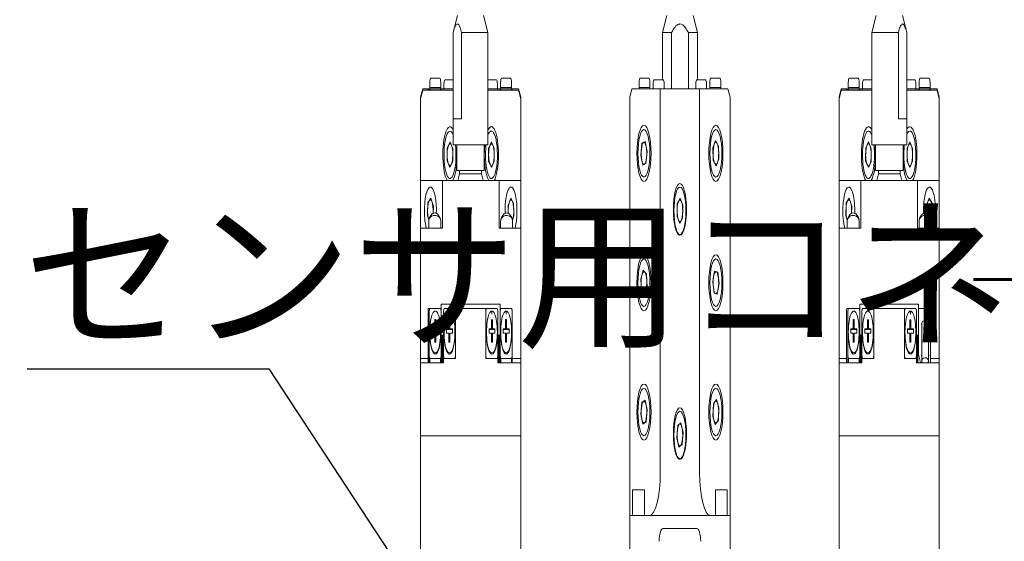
# Model space of a CAD drawing. Header units: millimetres. Extents: x -4576 to 39809, y -642 to 77172.
# Tile 25 of 42: x 10270 to 18941, y 20501 to 25099. Entities that reach past the tile are written whole.
import ezdxf

# ---------------------------------------------------------------- set-up
doc = ezdxf.new("R2010")
doc.units = ezdxf.units.MM
doc.header["$PDSIZE"] = -1
doc.linetypes.add('CENTER', pattern=[10.16, 6.35, -1.27, 1.27, -1.27])
doc.layers.add('SLD-0', color=7, linetype='Continuous')
doc.styles.add('SLDTEXTSTYLE1', font='isocp.shx')
doc.styles.add('SLDTEXTSTYLE4', font='TXT', dxfattribs={"width": 0.535944, "bigfont": 'bigfont'})
doc.styles.get("Standard").update_dxf_attribs({"font": 'isocp.shx', "height": 5})
doc.dimstyles.new('SLDDIMSTYLE5', dxfattribs={"dimtxt": 0.18, "dimasz": 3.5, "dimexe": 0, "dimexo": 0.0625, "dimgap": 0, "dimtad": 0, "dimtih": 1, "dimtoh": 1, "dimdec": 0, "dimrnd": 1e-09, "dimzin": 0, "dimdsep": 46, "dimtxsty": 'STANDARD', "dimsah": 1, "dimcen": 0.09, "dimadec": 0, "dimazin": 0, "dimtfac": 3.5, "dimtdec": 0, "dimtofl": 0, "dimtmove": 0, "dimatfit": 3, "dimfxl": 1, "dimfrac": 2, "dimtolj": 1, "dimtzin": 0, "dimarcsym": 0})
doc.dimstyles.new('SLDDIMSTYLE6', dxfattribs={"dimtxt": 3.5, "dimasz": 3.5, "dimexe": 0, "dimexo": 0.0625, "dimgap": 0.875, "dimtad": 3, "dimdec": 4, "dimlfac": 4, "dimzin": 12, "dimdsep": 46, "dimtxsty": 'SLDTEXTSTYLE1', "dimsah": 1, "dimcen": 0.09, "dimazin": 3, "dimtfac": 1, "dimtofl": 0, "dimtmove": 0, "dimatfit": 3, "dimfxl": 1, "dimfrac": 2, "dimtolj": 1, "dimtzin": 12, "dimarcsym": 0})

# ---------------------------------------------------------------- blocks, each defined once
blk = doc.blocks.new('_D_16')
at = {"color": 0, "lineweight": -2, "transparency": 16777216}
for p, q in [((340.955, 221.385), (340.955, 235.335)), ((316.901, 168.685), (295.262, 156.192))]:
    blk.add_line(p, q, dxfattribs=at)
blk.add_arc((340.955, 182.573), 52.762, 93.8015, 206.1985, dxfattribs=at)
at = {"color": 0, "transparency": 16777216}
for points in [[(337.438, 235.802), (337.477, 234.636), (340.955, 235.335)], [(294.128, 159.554), (293.099, 159.005), (295.262, 156.192)]]:
    blk.add_solid(points, dxfattribs=at)
at = {"layer": 'Defpoints', "color": 0, "transparency": 16777216}
for p in [(307.041, 222.991), (340.955, 221.323), (340.955, 182.573), (316.955, 168.717), (340.955, 143.823)]:
    blk.add_point(p, dxfattribs=at)
at = {"color": 0, "lineweight": 15, "transparency": 16777216, "insert": (292.989, 210.266), "char_height": 3.5, "attachment_point": 5, "rotation": 60, "style": 'SLDTEXTSTYLE1'}
blk.add_mtext('\\A1;120°', dxfattribs=at)
blk = doc.blocks.new('_D_17')
at = {"color": 0, "lineweight": -2, "transparency": 16777216}
for p, q in [((316.901, 168.685), (295.262, 156.192)), ((365.009, 168.685), (386.648, 156.192))]:
    blk.add_line(p, q, dxfattribs=at)
blk.add_arc((340.955, 182.573), 52.762, 213.8014, 326.1986, dxfattribs=at)
at = {"color": 0, "transparency": 16777216}
for points in [[(296.616, 152.912), (297.607, 153.529), (295.262, 156.192)], [(384.304, 153.529), (385.294, 152.912), (386.648, 156.192)]]:
    blk.add_solid(points, dxfattribs=at)
at = {"layer": 'Defpoints', "color": 0, "transparency": 16777216}
for p in [(340.955, 182.573), (340.955, 182.573), (316.955, 168.717), (364.955, 168.717), (322.91, 132.993)]:
    blk.add_point(p, dxfattribs=at)
at = {"color": 0, "lineweight": 15, "transparency": 16777216, "insert": (340.955, 132.436), "char_height": 3.5, "attachment_point": 5, "style": 'SLDTEXTSTYLE1'}
blk.add_mtext('\\A1;120°', dxfattribs=at)
blk = doc.blocks.new('SW_NOTE_0_26')
at = {"layer": 'SLD-0', "color": 0}
blk.add_line((-27.744, 0), (0, 0), dxfattribs=at)
at = {"layer": 'SLD-0', "color": 0, "insert": (-28.227, 4.473), "char_height": 3.5, "attachment_point": 1, "style": 'SLDTEXTSTYLE1'}
blk.add_mtext('センサ用コネクタ', dxfattribs=at)
blk = doc.blocks.new('TIL3Z-2004PR')
at = {"color": 0, "linetype": 'Continuous', "lineweight": 15}
for p, q in [((174.199577, 82.715581), (173.699577, 82.215581)), ((177.69828, 82.216879), (177.199577, 82.715581)), ((198.218942, 82.715581), (197.718942, 82.215581)), ((201.718942, 82.215581), (201.218942, 82.715581)), ((222.240894, 82.715581), (221.740894, 82.215581)), ((225.739696, 82.21678), (225.240894, 82.715581)), ((173.699577, 82.215581), (173.699577, 78.965581)), ((173.699912, 82.215581), (173.699912, 79.715581)), ((174.668272, 82.215581), (177.699242, 82.215581)), ((174.668272, 79.715581), (174.668272, 82.215581)), ((177.699577, 78.965581), (177.699577, 82.215581)), ((197.718942, 82.215581), (197.718942, 80.850343)), ((197.718942, 82.215581), (198.750814, 82.215581)), ((198.750814, 82.215581), (198.750814, 80.590581)), ((200.687306, 82.215581), (201.718942, 82.215581)), ((200.687306, 80.590581), (200.687306, 82.215581)), ((201.718942, 80.850343), (201.718942, 82.215581)), ((221.740894, 82.215581), (221.740894, 78.965581)), ((221.741224, 82.215581), (224.772432, 82.215581)), ((224.772432, 82.215581), (224.772432, 79.715581)), ((225.740564, 79.715581), (225.740564, 82.215581)), ((225.740894, 78.965581), (225.740894, 82.215581)), ((171.031442, 80.765581), (171.031442, 80.628081)), ((171.656442, 80.890581), (171.156442, 80.890581)), ((172.156442, 80.890581), (171.656442, 80.890581)), ((172.281442, 80.628081), (172.281442, 80.765581)), ((172.656442, 80.725343), (172.656442, 80.587843)), ((173.281442, 80.850343), (172.781442, 80.850343)), ((173.699577, 80.850343), (173.281442, 80.850343)), ((177.699577, 80.850343), (178.156442, 80.850343)), ((178.156442, 80.850343), (178.656442, 80.850343)), ((178.781442, 80.587843), (178.781442, 80.725343)), ((179.156442, 80.765581), (179.156442, 80.628081)), ((179.281442, 80.890581), (179.781442, 80.890581)), ((179.781442, 80.890581), (180.281442, 80.890581)), ((180.406442, 80.628081), (180.406442, 80.765581)), ((195.031442, 80.765581), (195.031442, 80.628081)), ((195.156442, 80.890581), (195.656442, 80.890581)), ((195.656442, 80.890581), (196.156442, 80.890581)), ((196.281442, 80.628081), (196.281442, 80.765581)), ((196.656442, 80.725343), (196.656442, 80.590581)), ((196.781442, 80.850343), (197.281442, 80.850343)), ((197.281442, 80.850343), (197.781442, 80.850343)), ((197.906442, 80.590581), (197.906442, 80.725343)), ((201.531442, 80.725343), (201.531442, 80.590581)), ((202.156442, 80.850343), (201.656442, 80.850343)), ((202.656442, 80.850343), (202.156442, 80.850343)), ((202.781442, 80.590581), (202.781442, 80.725343)), ((203.156442, 80.765581), (203.156442, 80.628081)), ((203.781442, 80.890581), (203.281442, 80.890581)), ((204.281442, 80.890581), (203.781442, 80.890581)), ((204.406442, 80.628081), (204.406442, 80.765581)), ((219.031442, 80.765581), (219.031442, 80.628081)), ((219.656442, 80.890581), (219.156442, 80.890581)), ((220.156442, 80.890581), (219.656442, 80.890581)), ((220.281442, 80.628081), (220.281442, 80.765581)), ((220.656442, 80.725343), (220.656442, 80.587843)), ((221.281442, 80.850343), (220.781442, 80.850343)), ((221.740894, 80.850343), (221.281442, 80.850343)), ((225.740894, 80.850343), (226.156442, 80.850343)), ((226.156442, 80.850343), (226.656442, 80.850343)), ((226.781442, 80.587843), (226.781442, 80.725343)), ((227.156442, 80.765581), (227.156442, 80.628081)), ((227.281442, 80.890581), (227.781442, 80.890581)), ((227.781442, 80.890581), (228.281442, 80.890581)), ((228.406442, 80.628081), (228.406442, 80.765581)), ((170.218942, 80.590581), (169.968942, 80.340581)), ((170.218942, 80.550343), (169.968942, 80.300343)), ((170.218942, 80.590581), (170.843942, 80.590581)), ((170.218942, 80.550343), (173.699577, 80.550343)), ((170.843942, 80.590581), (170.843942, 80.550343)), ((170.843942, 80.590581), (170.893942, 80.590581)), ((170.968942, 80.590581), (170.893942, 80.590581)), ((170.968942, 80.550343), (170.968942, 80.590581)), ((171.043942, 80.590581), (170.968942, 80.590581)), ((171.031442, 80.628081), (171.068942, 80.590581)), ((171.043922, 80.628081), (171.031442, 80.628081)), ((171.656442, 80.628081), (171.043922, 80.628081)), ((171.043942, 80.550343), (171.043942, 80.590581)), ((172.268942, 80.590581), (171.043942, 80.590581)), ((172.281442, 80.628081), (171.656442, 80.628081)), ((172.243942, 80.590581), (172.281442, 80.628081)), ((172.268942, 80.550343), (172.268942, 80.590581)), ((172.343942, 80.590581), (172.268942, 80.590581)), ((172.343942, 80.550343), (172.343942, 80.590581)), ((172.656442, 80.590581), (172.343942, 80.590581)), ((172.656442, 80.587843), (172.693942, 80.550343)), ((172.668922, 80.587843), (172.656442, 80.587843)), ((173.281442, 80.587843), (172.668922, 80.587843)), ((173.699577, 80.587843), (173.281442, 80.587843)), ((177.699577, 80.587843), (178.156442, 80.587843)), ((177.699577, 80.550343), (181.218942, 80.550343)), ((178.156442, 80.587843), (178.781442, 80.587843)), ((178.743942, 80.550343), (178.781442, 80.587843)), ((179.093942, 80.590581), (178.781442, 80.590581)), ((179.093942, 80.590581), (179.093942, 80.550343)), ((179.093942, 80.590581), (179.168942, 80.590581)), ((179.156442, 80.628081), (179.193942, 80.590581)), ((179.156442, 80.628081), (179.781442, 80.628081)), ((179.168942, 80.590581), (179.168942, 80.550343)), ((179.168942, 80.590581), (180.393942, 80.590581)), ((179.781442, 80.628081), (180.406442, 80.628081)), ((180.368942, 80.590581), (180.406442, 80.628081)), ((180.393942, 80.590581), (180.393942, 80.550343)), ((180.393942, 80.590581), (180.468942, 80.590581)), ((180.468942, 80.550343), (180.468942, 80.590581)), ((180.468942, 80.590581), (181.218942, 80.590581)), ((181.468942, 80.340581), (181.218942, 80.590581)), ((181.468942, 80.300343), (181.218942, 80.550343)), ((194.218942, 80.590581), (193.968942, 80.340581)), ((197.468942, 80.590581), (194.218942, 80.590581)), ((195.031442, 80.628081), (195.068942, 80.590581)), ((195.031442, 80.628081), (195.656442, 80.628081)), ((195.656442, 80.628081), (196.281442, 80.628081)), ((196.243942, 80.590581), (196.281442, 80.628081)), ((197.468942, 80.590581), (197.468942, 69.465581)), ((201.968942, 80.590581), (197.468942, 80.590581)), ((201.968942, 69.465581), (201.968942, 80.590581)), ((205.218942, 80.590581), (201.968942, 80.590581)), ((203.156442, 80.628081), (203.193942, 80.590581)), ((203.168922, 80.628081), (203.156442, 80.628081)), ((203.781442, 80.628081), (203.168922, 80.628081)), ((204.406442, 80.628081), (203.781442, 80.628081)), ((204.368942, 80.590581), (204.406442, 80.628081)), ((205.468942, 80.340581), (205.218942, 80.590581)), ((218.218942, 80.590581), (217.968942, 80.340581)), ((218.218942, 80.550343), (217.968942, 80.300343)), ((218.218942, 80.590581), (218.843942, 80.590581)), ((218.218942, 80.550343), (221.740894, 80.550343)), ((218.843942, 80.590581), (218.843942, 80.550343)), ((218.843942, 80.590581), (218.893942, 80.590581)), ((218.968942, 80.590581), (218.893942, 80.590581)), ((218.968942, 80.550343), (218.968942, 80.590581)), ((219.043942, 80.590581), (218.968942, 80.590581)), ((219.031442, 80.628081), (219.068942, 80.590581)), ((219.043922, 80.628081), (219.031442, 80.628081)), ((219.656442, 80.628081), (219.043922, 80.628081)), ((219.043942, 80.550343), (219.043942, 80.590581)), ((220.268942, 80.590581), (219.043942, 80.590581)), ((220.281442, 80.628081), (219.656442, 80.628081)), ((220.243942, 80.590581), (220.281442, 80.628081)), ((220.268942, 80.550343), (220.268942, 80.590581)), ((220.343942, 80.590581), (220.268942, 80.590581)), ((220.343942, 80.550343), (220.343942, 80.590581)), ((220.656442, 80.590581), (220.343942, 80.590581)), ((220.656442, 80.587843), (220.693942, 80.550343)), ((220.668922, 80.587843), (220.656442, 80.587843)), ((221.281442, 80.587843), (220.668922, 80.587843)), ((221.740894, 80.587843), (221.281442, 80.587843)), ((225.740894, 80.587843), (226.156442, 80.587843)), ((225.740894, 80.550343), (229.218942, 80.550343)), ((226.156442, 80.587843), (226.781442, 80.587843)), ((226.743942, 80.550343), (226.781442, 80.587843)), ((227.093942, 80.590581), (226.781442, 80.590581)), ((227.093942, 80.590581), (227.093942, 80.550343)), ((227.093942, 80.590581), (227.168942, 80.590581)), ((227.156442, 80.628081), (227.193942, 80.590581)), ((227.156442, 80.628081), (227.781442, 80.628081)), ((227.168942, 80.590581), (227.168942, 80.550343)), ((227.168942, 80.590581), (228.393942, 80.590581)), ((227.781442, 80.628081), (228.406442, 80.628081)), ((228.368942, 80.590581), (228.406442, 80.628081)), ((228.393942, 80.590581), (228.393942, 80.550343)), ((228.393942, 80.590581), (228.468942, 80.590581)), ((228.468942, 80.590581), (229.218942, 80.590581)), ((228.468942, 80.550343), (228.468942, 80.590581)), ((229.468942, 80.340581), (229.218942, 80.590581)), ((229.468942, 80.300343), (229.218942, 80.550343)), ((169.968942, 80.300343), (169.968942, 80.340581)), ((169.968942, 77.925343), (169.968942, 80.300343)), ((181.468942, 80.300343), (181.468942, 80.340581)), ((181.468942, 80.300343), (181.468942, 77.925343)), ((193.968942, 68.215581), (193.968942, 80.340581)), ((205.468942, 68.215581), (205.468942, 80.340581)), ((217.968942, 80.300343), (217.968942, 80.340581)), ((217.968942, 77.925343), (217.968942, 80.300343)), ((229.468942, 80.300343), (229.468942, 80.340581)), ((229.468942, 80.300343), (229.468942, 77.925343)), ((174.668272, 79.715581), (173.699912, 79.715581)), ((225.740564, 79.715581), (224.772432, 79.715581)), ((173.03026, 78.87063), (173.356224, 79.044643)), ((173.356224, 79.044643), (173.669906, 78.849356)), ((177.773942, 78.860095), (178.093942, 79.044847)), ((178.093942, 79.044847), (178.413942, 78.860095)), ((195.365969, 79.006376), (195.228119, 78.663549)), ((195.731791, 79.058409), (195.365969, 79.006376)), ((195.731791, 79.058409), (195.959764, 78.767614)), ((203.511683, 78.877252), (203.817823, 79.084161)), ((204.150082, 78.92249), (203.817823, 79.084161)), ((221.03026, 78.87063), (221.356224, 79.044643)), ((221.356224, 79.044643), (221.669906, 78.849356)), ((225.773942, 78.860095), (226.093942, 79.044847)), ((226.093942, 79.044847), (226.413942, 78.860095)), ((173.03026, 78.87063), (173.017977, 78.50133)), ((173.657624, 78.480056), (173.669906, 78.849356)), ((173.699577, 78.965581), (177.699577, 78.965581)), ((174.124577, 78.965581), (174.124577, 78.215581)), ((177.274577, 78.215581), (177.274577, 78.965581)), ((177.773942, 78.860095), (177.773942, 78.490591)), ((178.413942, 78.490591), (178.413942, 78.860095)), ((195.821914, 78.424786), (195.959764, 78.767614)), ((203.537801, 78.508672), (203.511683, 78.877252)), ((204.1762, 78.55391), (204.150082, 78.92249)), ((221.03026, 78.87063), (221.017977, 78.50133)), ((221.657624, 78.480056), (221.669906, 78.849356)), ((221.740894, 78.965581), (225.740894, 78.965581)), ((222.165894, 78.965581), (222.165894, 78.215581)), ((225.315894, 78.215581), (225.315894, 78.965581)), ((225.335049, 78.965581), (225.315894, 78.909433)), ((225.773942, 78.860095), (225.773942, 78.490591)), ((226.413942, 78.490591), (226.413942, 78.860095)), ((173.331659, 78.306043), (173.017977, 78.50133)), ((173.331659, 78.306043), (173.657624, 78.480056)), ((178.093942, 78.305839), (177.773942, 78.490591)), ((178.093942, 78.305839), (178.413942, 78.490591)), ((195.456092, 78.372754), (195.228119, 78.663549)), ((203.537801, 78.508672), (203.87006, 78.347001)), ((204.1762, 78.55391), (203.87006, 78.347001)), ((221.331659, 78.306043), (221.017977, 78.50133)), ((221.331659, 78.306043), (221.657624, 78.480056)), ((226.093942, 78.305839), (225.773942, 78.490591)), ((226.093942, 78.305839), (226.413942, 78.490591)), ((174.124577, 78.215581), (177.274577, 78.215581)), ((174.449577, 78.215581), (174.449577, 78.118331)), ((176.949577, 78.118331), (176.949577, 78.215581)), ((195.821914, 78.424786), (195.456092, 78.372754)), ((222.165894, 78.215581), (225.315894, 78.215581)), ((222.490894, 78.215581), (222.490894, 78.118331)), ((224.990894, 78.118331), (224.990894, 78.215581)), ((169.968942, 77.925343), (172.468942, 77.925343)), ((169.968942, 76.550343), (169.968942, 77.925343)), ((172.468942, 76.550343), (172.468942, 77.925343)), ((178.968942, 77.925343), (172.468942, 77.925343)), ((174.449577, 78.118331), (174.256589, 77.925343)), ((174.449577, 78.118331), (176.949577, 78.118331)), ((177.142566, 77.925343), (176.949577, 78.118331)), ((178.968942, 76.550343), (178.968942, 77.925343)), ((178.968942, 77.925343), (181.468942, 77.925343)), ((181.468942, 76.550343), (181.468942, 77.925343)), ((217.968942, 77.925343), (220.468942, 77.925343)), ((217.968942, 76.550343), (217.968942, 77.925343)), ((220.468942, 76.550343), (220.468942, 77.925343)), ((226.968942, 77.925343), (220.468942, 77.925343)), ((222.490894, 78.118331), (222.297906, 77.925343)), ((222.490894, 78.118331), (224.990894, 78.118331)), ((225.183883, 77.925343), (224.990894, 78.118331)), ((226.968942, 76.550343), (226.968942, 77.925343)), ((226.968942, 77.925343), (229.468942, 77.925343)), ((229.468942, 76.550343), (229.468942, 77.925343)), ((170.803839, 77.279196), (171.147083, 77.416006)), ((171.147083, 77.416006), (171.437186, 77.187153)), ((180.30566, 77.417859), (180.006523, 77.200948)), ((180.30566, 77.417859), (180.643079, 77.267254)), ((199.412886, 77.257378), (199.745211, 77.418912)), ((200.051267, 77.211877), (199.745211, 77.418912)), ((218.803839, 77.279196), (219.147083, 77.416006)), ((219.147083, 77.416006), (219.437186, 77.187153)), ((228.30566, 77.417859), (228.006523, 77.200948)), ((228.30566, 77.417859), (228.643079, 77.267254)), ((170.803839, 77.279196), (170.750698, 76.913533)), ((171.404813, 76.964395), (171.437186, 77.187153)), ((180.031147, 76.964546), (180.006523, 77.200948)), ((180.643079, 77.267254), (180.681361, 76.899738)), ((199.412886, 77.257378), (199.386617, 76.888809)), ((200.051267, 77.211877), (200.024997, 76.843308)), ((218.803839, 77.279196), (218.750698, 76.913533)), ((219.404813, 76.964395), (219.437186, 77.187153)), ((228.031147, 76.964546), (228.006523, 77.200948)), ((228.643079, 77.267254), (228.681361, 76.899738)), ((170.918381, 76.781253), (170.750698, 76.913533)), ((170.895749, 76.799107), (170.919189, 76.782273)), ((170.906442, 76.750305), (170.906442, 76.550343)), ((171.000902, 76.860223), (170.928285, 76.792013)), ((171.402124, 76.964182), (171.410615, 77.004321)), ((172.259598, 76.792013), (172.186981, 76.860223)), ((172.281442, 76.550343), (172.281442, 76.750305)), ((179.156442, 76.750305), (179.156442, 76.550343)), ((179.250902, 76.860223), (179.178285, 76.792013)), ((180.509598, 76.792013), (180.436981, 76.860223)), ((180.518695, 76.782273), (180.531792, 76.791283)), ((180.518942, 76.781965), (180.681361, 76.899738)), ((180.531442, 76.550343), (180.531442, 76.750305)), ((199.386617, 76.888809), (199.692672, 76.681774)), ((200.024997, 76.843308), (199.692672, 76.681774)), ((218.918381, 76.781253), (218.750698, 76.913533)), ((218.895749, 76.799107), (218.919189, 76.782273)), ((218.906442, 76.750305), (218.906442, 76.550343)), ((219.000902, 76.860223), (218.928285, 76.792013)), ((219.402124, 76.964182), (219.410615, 77.004321)), ((220.259598, 76.792013), (220.186981, 76.860223)), ((220.281442, 76.550343), (220.281442, 76.750305)), ((227.156442, 76.750305), (227.156442, 76.550343)), ((227.250902, 76.860223), (227.178285, 76.792013)), ((228.509598, 76.792013), (228.436981, 76.860223)), ((228.518695, 76.782273), (228.531792, 76.791283)), ((228.518942, 76.781965), (228.681361, 76.899738)), ((228.531442, 76.550343), (228.531442, 76.750305)), ((169.968942, 76.550343), (172.468942, 76.550343)), ((169.968942, 72.766849), (169.968942, 76.550343)), ((178.968942, 76.550343), (181.468942, 76.550343)), ((181.468942, 72.766849), (181.468942, 76.550343)), ((217.968942, 76.550343), (220.468942, 76.550343)), ((217.968942, 72.766849), (217.968942, 76.550343)), ((226.968942, 76.550343), (229.468942, 76.550343)), ((229.468942, 72.766849), (229.468942, 76.550343)), ((195.518814, 75.327367), (195.243062, 75.081412)), ((195.869694, 75.211537), (195.518814, 75.327367)), ((203.475362, 74.9917), (203.682271, 75.29784)), ((203.682271, 75.29784), (204.050851, 75.271722)), ((195.31819, 74.719626), (195.243062, 75.081412)), ((195.869694, 75.211537), (195.944822, 74.849751)), ((204.212522, 74.939463), (204.050851, 75.271722)), ((195.669069, 74.603795), (195.944822, 74.849751)), ((203.475362, 74.9917), (203.637033, 74.659441)), ((204.005613, 74.633323), (204.212522, 74.939463)), ((195.669069, 74.603795), (195.31819, 74.719626)), ((204.005613, 74.633323), (203.637033, 74.659441)), ((170.843942, 74.173533), (170.843942, 72.766849)), ((172.343942, 74.222039), (170.893942, 74.222039)), ((171.043942, 74.222039), (170.968942, 74.14928)), ((172.268942, 74.222039), (171.043942, 74.222039)), ((172.343942, 74.14928), (172.268942, 74.222039)), ((179.093942, 74.343305), (172.343942, 74.343305)), ((172.343942, 74.343305), (172.343942, 74.222039)), ((172.343942, 74.222039), (172.343942, 74.14928)), ((172.668942, 74.219507), (172.593942, 74.146747)), ((173.893942, 74.219507), (172.668942, 74.219507)), ((173.968942, 74.146747), (173.893942, 74.219507)), ((173.968942, 74.219507), (173.968942, 72.764317)), ((173.968942, 74.219507), (177.468942, 74.219507)), ((177.468942, 74.219507), (177.468942, 72.764317)), ((177.468942, 74.146747), (177.543942, 74.219507)), ((177.543942, 74.219507), (178.768942, 74.219507)), ((178.768942, 74.219507), (178.843942, 74.146747)), ((179.093942, 74.343305), (179.093942, 74.222039)), ((180.418942, 74.222039), (179.093942, 74.222039)), ((179.093942, 74.222039), (179.093942, 74.14928)), ((179.093942, 74.14928), (179.168942, 74.222039)), ((179.168942, 74.222039), (180.393942, 74.222039)), ((180.393942, 74.222039), (180.468942, 74.14928)), ((180.468942, 74.173533), (180.468942, 72.766849)), ((218.843942, 74.173533), (218.843942, 72.766849)), ((220.343942, 74.222039), (218.893942, 74.222039)), ((219.043942, 74.222039), (218.968942, 74.14928)), ((220.268942, 74.222039), (219.043942, 74.222039)), ((220.343942, 74.14928), (220.268942, 74.222039)), ((227.093942, 74.343305), (220.343942, 74.343305)), ((220.343942, 74.343305), (220.343942, 74.222039)), ((220.343942, 74.222039), (220.343942, 74.14928)), ((220.668942, 74.219507), (220.593942, 74.146747)), ((221.893942, 74.219507), (220.668942, 74.219507)), ((221.968942, 74.146747), (221.893942, 74.219507)), ((221.968942, 74.219507), (221.968942, 72.764317)), ((221.968942, 74.219507), (225.468942, 74.219507)), ((225.468942, 74.219507), (225.468942, 72.764317)), ((225.468942, 74.146747), (225.543942, 74.219507)), ((225.543942, 74.219507), (226.768942, 74.219507)), ((226.768942, 74.219507), (226.843942, 74.146747)), ((227.093942, 74.343305), (227.093942, 74.222039)), ((228.418942, 74.222039), (227.093942, 74.222039)), ((227.093942, 74.222039), (227.093942, 72.877277)), ((228.468942, 74.173533), (228.468942, 72.766849)), ((170.968942, 74.14928), (170.968942, 72.839609)), ((171.718942, 73.894642), (171.593942, 73.894642)), ((171.593942, 73.894642), (171.593942, 73.627857)), ((171.718942, 73.876447), (171.593942, 73.876447)), ((171.718942, 73.627857), (171.718942, 73.894642)), ((172.343942, 73.71617), (172.343942, 74.14928)), ((172.593942, 74.146747), (172.593942, 73.713638)), ((173.343942, 73.892109), (173.218942, 73.892109)), ((173.218942, 73.892109), (173.218942, 73.625325)), ((173.343942, 73.873914), (173.218942, 73.873914)), ((173.343942, 73.625325), (173.343942, 73.892109)), ((173.968942, 72.837076), (173.968942, 74.146747)), ((177.468942, 72.837076), (177.468942, 74.146747)), ((178.093942, 73.892109), (178.218942, 73.892109)), ((178.093942, 73.625325), (178.093942, 73.892109)), ((178.093942, 73.873914), (178.218942, 73.873914)), ((178.218942, 73.892109), (178.218942, 73.625325)), ((178.843942, 74.146747), (178.843942, 73.713638)), ((179.093942, 73.71617), (179.093942, 74.14928)), ((179.718942, 73.894642), (179.843942, 73.894642)), ((179.718942, 73.627857), (179.718942, 73.894642)), ((179.718942, 73.876447), (179.843942, 73.876447)), ((179.843942, 73.894642), (179.843942, 73.627857)), ((180.468942, 74.14928), (180.468942, 72.839609)), ((218.968942, 74.14928), (218.968942, 72.839609)), ((219.718942, 73.894642), (219.593942, 73.894642)), ((219.593942, 73.894642), (219.593942, 73.627857)), ((219.718942, 73.876447), (219.593942, 73.876447)), ((219.718942, 73.627857), (219.718942, 73.894642)), ((220.343942, 73.71617), (220.343942, 74.14928)), ((220.593942, 74.146747), (220.593942, 73.713638)), ((221.343942, 73.892109), (221.218942, 73.892109)), ((221.218942, 73.892109), (221.218942, 73.625325)), ((221.343942, 73.873914), (221.218942, 73.873914)), ((221.343942, 73.625325), (221.343942, 73.892109)), ((221.968942, 72.837076), (221.968942, 74.146747)), ((225.468942, 72.837076), (225.468942, 74.146747)), ((226.093942, 73.892109), (226.218942, 73.892109)), ((226.093942, 73.625325), (226.093942, 73.892109)), ((226.093942, 73.873914), (226.218942, 73.873914)), ((226.218942, 73.892109), (226.218942, 73.625325)), ((226.843942, 74.146747), (226.843942, 73.713638)), ((171.593942, 73.627857), (171.318942, 73.627857)), ((171.318942, 73.506591), (171.318942, 73.627857)), ((171.593942, 73.609662), (171.318942, 73.609662)), ((171.593942, 73.609662), (171.593942, 73.627857)), ((171.993942, 73.627857), (171.718942, 73.627857)), ((171.718942, 73.609662), (171.718942, 73.627857)), ((171.993942, 73.609662), (171.718942, 73.609662)), ((171.993942, 73.506591), (171.993942, 73.627857)), ((172.343942, 73.71617), (172.271298, 73.645696)), ((172.343942, 73.272718), (172.343942, 73.71617)), ((172.666586, 73.643164), (172.593942, 73.713638)), ((172.593942, 73.713638), (172.593942, 73.270186)), ((173.218942, 73.625325), (172.943942, 73.625325)), ((172.943942, 73.625325), (172.943942, 73.504059)), ((173.218942, 73.60713), (172.943942, 73.60713)), ((173.218942, 73.60713), (173.218942, 73.625325)), ((173.618942, 73.625325), (173.343942, 73.625325)), ((173.343942, 73.60713), (173.343942, 73.625325)), ((173.618942, 73.60713), (173.343942, 73.60713)), ((173.618942, 73.625325), (173.618942, 73.504059)), ((177.818942, 73.625325), (178.093942, 73.625325)), ((177.818942, 73.625325), (177.818942, 73.504059)), ((177.818942, 73.60713), (178.093942, 73.60713)), ((178.093942, 73.60713), (178.093942, 73.625325)), ((178.218942, 73.625325), (178.493942, 73.625325)), ((178.218942, 73.60713), (178.218942, 73.625325)), ((178.218942, 73.60713), (178.493942, 73.60713)), ((178.493942, 73.625325), (178.493942, 73.504059)), ((178.771298, 73.643164), (178.843942, 73.713638)), ((178.843942, 73.270186), (178.843942, 73.713638)), ((179.166586, 73.645696), (179.093942, 73.71617)), ((179.093942, 73.71617), (179.093942, 73.272718)), ((179.443942, 73.627857), (179.718942, 73.627857)), ((179.443942, 73.506591), (179.443942, 73.627857)), ((179.443942, 73.609662), (179.718942, 73.609662)), ((179.718942, 73.609662), (179.718942, 73.627857)), ((179.843942, 73.627857), (180.118942, 73.627857)), ((179.843942, 73.609662), (179.843942, 73.627857)), ((179.843942, 73.609662), (180.118942, 73.609662)), ((180.118942, 73.506591), (180.118942, 73.627857)), ((219.593942, 73.627857), (219.318942, 73.627857)), ((219.318942, 73.506591), (219.318942, 73.627857)), ((219.593942, 73.609662), (219.318942, 73.609662)), ((219.593942, 73.609662), (219.593942, 73.627857)), ((219.993942, 73.627857), (219.718942, 73.627857)), ((219.718942, 73.609662), (219.718942, 73.627857)), ((219.993942, 73.609662), (219.718942, 73.609662)), ((219.993942, 73.506591), (219.993942, 73.627857)), ((220.343942, 73.71617), (220.271298, 73.645696)), ((220.343942, 73.272718), (220.343942, 73.71617)), ((220.666586, 73.643164), (220.593942, 73.713638)), ((220.593942, 73.713638), (220.593942, 73.270186)), ((221.218942, 73.625325), (220.943942, 73.625325)), ((220.943942, 73.625325), (220.943942, 73.504059)), ((221.218942, 73.60713), (220.943942, 73.60713)), ((221.218942, 73.60713), (221.218942, 73.625325)), ((221.618942, 73.625325), (221.343942, 73.625325)), ((221.343942, 73.60713), (221.343942, 73.625325)), ((221.618942, 73.60713), (221.343942, 73.60713)), ((221.618942, 73.625325), (221.618942, 73.504059)), ((225.818942, 73.625325), (226.093942, 73.625325)), ((225.818942, 73.625325), (225.818942, 73.504059)), ((225.818942, 73.60713), (226.093942, 73.60713)), ((226.093942, 73.60713), (226.093942, 73.625325)), ((226.218942, 73.625325), (226.493942, 73.625325)), ((226.218942, 73.60713), (226.218942, 73.625325)), ((226.218942, 73.60713), (226.493942, 73.60713)), ((226.493942, 73.625325), (226.493942, 73.504059)), ((226.771298, 73.643164), (226.843942, 73.713638)), ((226.843942, 73.270186), (226.843942, 73.713638)), ((227.468942, 73.815685), (227.468942, 72.700026)), ((228.218942, 72.700026), (228.218942, 73.815685)), ((170.968942, 73.227071), (170.843942, 73.352071)), ((171.031442, 73.536899), (171.031442, 73.503542)), ((171.318942, 73.506591), (171.593942, 73.506591)), ((171.593942, 73.506591), (171.593942, 73.239806)), ((171.718942, 73.239806), (171.718942, 73.506591)), ((171.718942, 73.506591), (171.993942, 73.506591)), ((172.261732, 73.352473), (172.343942, 73.272718)), ((172.281442, 73.503542), (172.281442, 73.536899)), ((172.506442, 73.443203), (172.431442, 73.443203)), ((172.431442, 73.443203), (172.431442, 73.261321)), ((172.506442, 73.443203), (172.506442, 73.261321)), ((172.593942, 73.270186), (172.676152, 73.34994)), ((172.656442, 73.534367), (172.656442, 73.501009)), ((172.943942, 73.504059), (173.218942, 73.504059)), ((173.218942, 73.504059), (173.218942, 73.237274)), ((173.343942, 73.237274), (173.343942, 73.504059)), ((173.343942, 73.504059), (173.618942, 73.504059)), ((173.906442, 73.501009), (173.906442, 73.534367)), ((177.531442, 73.534367), (177.531442, 73.501009)), ((177.543922, 73.380444), (177.531442, 73.501009)), ((178.093942, 73.504059), (177.818942, 73.504059)), ((178.093942, 73.237274), (178.093942, 73.504059)), ((178.218942, 73.504059), (178.218942, 73.237274)), ((178.493942, 73.504059), (178.218942, 73.504059)), ((178.761732, 73.34994), (178.843942, 73.270186)), ((178.781442, 73.501009), (178.781442, 73.534367)), ((178.931442, 73.443203), (179.006442, 73.443203)), ((178.931442, 73.261321), (178.931442, 73.443203)), ((179.006442, 73.261321), (179.006442, 73.443203)), ((179.176152, 73.352473), (179.093942, 73.272718)), ((179.156442, 73.536899), (179.156442, 73.503542)), ((179.168922, 73.382976), (179.156442, 73.503542)), ((179.718942, 73.506591), (179.443942, 73.506591)), ((179.718942, 73.239806), (179.718942, 73.506591)), ((179.843942, 73.506591), (179.843942, 73.239806)), ((180.118942, 73.506591), (179.843942, 73.506591)), ((180.406442, 73.503542), (180.406442, 73.536899)), ((219.031442, 73.536899), (219.031442, 73.503542)), ((219.318942, 73.506591), (219.593942, 73.506591)), ((219.593942, 73.506591), (219.593942, 73.239806)), ((219.718942, 73.239806), (219.718942, 73.506591)), ((219.718942, 73.506591), (219.993942, 73.506591)), ((220.261732, 73.352473), (220.343942, 73.272718)), ((220.281442, 73.503542), (220.281442, 73.536899)), ((220.506442, 73.443203), (220.431442, 73.443203)), ((220.431442, 73.443203), (220.431442, 73.261321)), ((220.506442, 73.443203), (220.506442, 73.261321)), ((220.593942, 73.270186), (220.676152, 73.34994)), ((220.656442, 73.534367), (220.656442, 73.501009)), ((220.943942, 73.504059), (221.218942, 73.504059)), ((221.218942, 73.504059), (221.218942, 73.237274)), ((221.343942, 73.237274), (221.343942, 73.504059)), ((221.343942, 73.504059), (221.618942, 73.504059)), ((221.906442, 73.501009), (221.906442, 73.534367)), ((225.531442, 73.534367), (225.531442, 73.501009)), ((225.543922, 73.380444), (225.531442, 73.501009)), ((226.093942, 73.504059), (225.818942, 73.504059)), ((226.093942, 73.237274), (226.093942, 73.504059)), ((226.218942, 73.504059), (226.218942, 73.237274)), ((226.493942, 73.504059), (226.218942, 73.504059)), ((226.761732, 73.34994), (226.843942, 73.270186)), ((226.781442, 73.501009), (226.781442, 73.534367)), ((226.931442, 73.443203), (227.006442, 73.443203)), ((226.931442, 73.261321), (226.931442, 73.443203)), ((227.006442, 73.261321), (227.006442, 73.443203)), ((171.593942, 73.239806), (171.718942, 73.239806)), ((172.343942, 72.839609), (172.343942, 73.272718)), ((172.506442, 73.261321), (172.431442, 73.261321)), ((172.431442, 73.261321), (172.431442, 72.643051)), ((172.506442, 73.261321), (172.506442, 72.643051)), ((172.593942, 73.270186), (172.593942, 72.837076)), ((173.218942, 73.237274), (173.343942, 73.237274)), ((178.218942, 73.237274), (178.093942, 73.237274)), ((178.843942, 73.270186), (178.843942, 72.837076)), ((178.931442, 73.261321), (179.006442, 73.261321)), ((178.931442, 72.643051), (178.931442, 73.261321)), ((179.006442, 72.643051), (179.006442, 73.261321)), ((179.093942, 72.839609), (179.093942, 73.272718)), ((179.843942, 73.239806), (179.718942, 73.239806)), ((219.593942, 73.239806), (219.718942, 73.239806)), ((220.343942, 72.839609), (220.343942, 73.272718)), ((220.506442, 73.261321), (220.431442, 73.261321)), ((220.431442, 73.261321), (220.431442, 72.643051)), ((220.506442, 73.261321), (220.506442, 72.643051)), ((220.593942, 73.270186), (220.593942, 72.837076)), ((221.218942, 73.237274), (221.343942, 73.237274)), ((226.218942, 73.237274), (226.093942, 73.237274)), ((226.843942, 73.270186), (226.843942, 72.837076)), ((226.931442, 73.261321), (227.006442, 73.261321)), ((226.931442, 72.643051), (226.931442, 73.261321)), ((227.006442, 72.643051), (227.006442, 73.261321)), ((169.968942, 72.643051), (169.968942, 72.766849)), ((169.968942, 72.766849), (170.843942, 72.766849)), ((170.843942, 72.727071), (170.968942, 72.852071)), ((170.843942, 72.766849), (170.843942, 72.643051)), ((170.968942, 72.839609), (171.043942, 72.766849)), ((170.968942, 72.839609), (170.968942, 72.643051)), ((171.043942, 72.766849), (172.268942, 72.766849)), ((171.043942, 72.766849), (171.043942, 72.643051)), ((172.268942, 72.766849), (172.343942, 72.839609)), ((172.268942, 72.766849), (172.268942, 72.643051)), ((172.431442, 72.962163), (172.343942, 72.877277)), ((172.343942, 72.839609), (172.343942, 72.643051)), ((172.593942, 72.877277), (172.506442, 72.962163)), ((172.593942, 72.837076), (172.668942, 72.764317)), ((172.593942, 72.837076), (172.593942, 72.764317)), ((172.593942, 72.643051), (172.593942, 72.764317)), ((172.593942, 72.764317), (173.968942, 72.764317)), ((172.668942, 72.764317), (173.893942, 72.764317)), ((173.893942, 72.764317), (173.968942, 72.837076)), ((177.543942, 72.764317), (177.468942, 72.837076)), ((177.468942, 72.764317), (178.843942, 72.764317)), ((178.768942, 72.764317), (177.543942, 72.764317)), ((178.843942, 72.837076), (178.768942, 72.764317)), ((178.843942, 72.877277), (178.931442, 72.962163)), ((178.843942, 72.764317), (178.843942, 72.837076)), ((178.843942, 72.643051), (178.843942, 72.764317)), ((179.006442, 72.962163), (179.093942, 72.877277)), ((179.168942, 72.766849), (179.093942, 72.839609)), ((179.093942, 72.643051), (179.093942, 72.839609)), ((180.393942, 72.766849), (179.168942, 72.766849)), ((179.168942, 72.643051), (179.168942, 72.766849)), ((180.468942, 72.839609), (180.393942, 72.766849)), ((180.393942, 72.643051), (180.393942, 72.766849)), ((180.468942, 72.766849), (181.468942, 72.766849)), ((180.468942, 72.643051), (180.468942, 72.766849)), ((181.468942, 72.643051), (181.468942, 72.766849)), ((217.968942, 72.643051), (217.968942, 72.766849)), ((217.968942, 72.766849), (218.843942, 72.766849)), ((218.843942, 72.766849), (218.843942, 72.643051)), ((218.968942, 72.839609), (218.968942, 72.643051)), ((218.968942, 72.839609), (219.043942, 72.766849)), ((219.043942, 72.766849), (219.043942, 72.643051)), ((219.043942, 72.766849), (220.268942, 72.766849)), ((220.268942, 72.766849), (220.343942, 72.839609)), ((220.268942, 72.766849), (220.268942, 72.643051)), ((220.431442, 72.962163), (220.343942, 72.877277)), ((220.343942, 72.839609), (220.343942, 72.643051)), ((220.593942, 72.877277), (220.506442, 72.962163)), ((220.593942, 72.837076), (220.668942, 72.764317)), ((220.593942, 72.837076), (220.593942, 72.764317)), ((220.593942, 72.643051), (220.593942, 72.764317)), ((220.593942, 72.764317), (221.968942, 72.764317)), ((220.668942, 72.764317), (221.893942, 72.764317)), ((221.893942, 72.764317), (221.968942, 72.837076)), ((225.543942, 72.764317), (225.468942, 72.837076)), ((225.468942, 72.764317), (226.843942, 72.764317)), ((226.768942, 72.764317), (225.543942, 72.764317)), ((226.843942, 72.837076), (226.768942, 72.764317)), ((226.843942, 72.877277), (226.931442, 72.962163)), ((226.843942, 72.764317), (226.843942, 72.837076)), ((226.843942, 72.643051), (226.843942, 72.764317)), ((227.006442, 72.962163), (227.322495, 72.655551)), ((228.468942, 72.766849), (229.468942, 72.766849)), ((228.468942, 72.643051), (228.468942, 72.766849)), ((229.468942, 72.643051), (229.468942, 72.766849)), ((169.968942, 72.643051), (172.593942, 72.643051)), ((169.968942, 70.524436), (169.968942, 72.643051)), ((178.843942, 72.643051), (181.468942, 72.643051)), ((181.468942, 70.524436), (181.468942, 72.643051)), ((217.968942, 72.643051), (220.593942, 72.643051)), ((217.968942, 70.524436), (217.968942, 72.643051)), ((226.843942, 72.643051), (229.468942, 72.643051)), ((227.322495, 72.655551), (227.30961, 72.643051)), ((227.322495, 72.643051), (227.322495, 72.655551)), ((227.468942, 72.700026), (227.468942, 72.643051)), ((228.218942, 72.643051), (228.218942, 72.700026)), ((229.468942, 70.524436), (229.468942, 72.643051)), ((195.230286, 71.150098), (195.355404, 71.497775)), ((195.719059, 71.563258), (195.355404, 71.497775)), ((195.957597, 71.281065), (195.719059, 71.563258)), ((203.561748, 71.454119), (203.496265, 71.090464)), ((203.561748, 71.454119), (203.909425, 71.579237)), ((203.909425, 71.579237), (204.191618, 71.340699)), ((204.126135, 70.977044), (204.191618, 71.340699)), ((195.468824, 70.867905), (195.230286, 71.150098)), ((195.957597, 71.281065), (195.83248, 70.933388)), ((203.778459, 70.851926), (203.496265, 71.090464)), ((195.468824, 70.867905), (195.83248, 70.933388)), ((199.469727, 70.823153), (199.358074, 70.470921)), ((199.469727, 70.823153), (199.830595, 70.902574)), ((200.07981, 70.629764), (199.830595, 70.902574)), ((203.778459, 70.851926), (204.126135, 70.977044)), ((169.968942, 56.465581), (169.968942, 70.524436)), ((169.968942, 70.524436), (181.468942, 70.524436)), ((181.468942, 56.465581), (181.468942, 70.524436)), ((199.358074, 70.470921), (199.607289, 70.198112)), ((200.07981, 70.629764), (199.968157, 70.277533)), ((217.968942, 56.465581), (217.968942, 70.524436)), ((217.968942, 70.524436), (229.468942, 70.524436)), ((229.468942, 56.465581), (229.468942, 70.524436)), ((199.968157, 70.277533), (199.607289, 70.198112)), ((194.281442, 68.928081), (194.281442, 68.215581)), ((194.318942, 68.965581), (195.618942, 68.965581)), ((195.656442, 68.215581), (195.656442, 68.928081)), ((203.781442, 68.928081), (203.781442, 68.215581)), ((203.818942, 68.965581), (205.118942, 68.965581)), ((205.156442, 68.215581), (205.156442, 68.928081)), ((193.968942, 68.215581), (196.218942, 68.215581)), ((193.968942, 68.215581), (193.968942, 66.715581)), ((203.218942, 68.215581), (196.218942, 68.215581)), ((205.468942, 68.215581), (203.218942, 68.215581)), ((205.468942, 68.215581), (205.468942, 66.715581)), ((201.673897, 67.840581), (197.763986, 67.840581))]:
    blk.add_line(p, q, dxfattribs=at)
at = {"color": 0, "linetype": 'Continuous', "lineweight": 15, "flags": 128}
for points in [[(174.124577, 78.900652), (174.112418, 78.939161), (174.102834, 78.965581)], [(177.406442, 78.675343), (177.452867, 78.923697), (177.468942, 78.961754)], [(222.156442, 78.675343), (222.112418, 78.939161), (222.102834, 78.965581)], [(225.406442, 78.675343), (225.452867, 78.923697), (225.47071, 78.965581)], [(180.025664, 77.01719), (180.032714, 76.97593), (180.03576, 76.964182)], [(228.025664, 77.01719), (228.032714, 76.97593), (228.03576, 76.964182)], [(172.281442, 76.750305), (172.251588, 76.79892), (172.134788, 76.853271), (171.944944, 76.893716), (171.707695, 76.914793), (171.455083, 76.913654), (171.221225, 76.890455), (171.037704, 76.848327), (170.929306, 76.792961), (170.906442, 76.750305)], [(180.531442, 76.750305), (180.488131, 76.808568), (180.357874, 76.861088), (180.158208, 76.898646), (179.916099, 76.916171), (179.664244, 76.911294), (179.436659, 76.884674), (179.264079, 76.839908), (179.169813, 76.78304), (179.156442, 76.750305)], [(220.281442, 76.750305), (220.251588, 76.79892), (220.134788, 76.853271), (219.944944, 76.893716), (219.707695, 76.914793), (219.455083, 76.913654), (219.221225, 76.890455), (219.037704, 76.848327), (218.929306, 76.792961), (218.906442, 76.750305)], [(228.531442, 76.750305), (228.488131, 76.808568), (228.357874, 76.861088), (228.158208, 76.898646), (227.916099, 76.916171), (227.664244, 76.911294), (227.436659, 76.884674), (227.264079, 76.839908), (227.169813, 76.78304), (227.156442, 76.750305)], [(227.468942, 73.718646), (227.451293, 73.727709), (227.418942, 73.767166), (227.451293, 73.806622), (227.543421, 73.840072), (227.681301, 73.862422), (227.843942, 73.87027), (228.006582, 73.862422), (228.144462, 73.840072), (228.236591, 73.806622), (228.268942, 73.767166), (228.236591, 73.727709), (228.218942, 73.718646)], [(227.468942, 72.808899), (227.451293, 72.817962), (227.418942, 72.857418), (227.451293, 72.896875), (227.468942, 72.905938)], [(227.551591, 72.643051), (227.510004, 72.658635), (227.470131, 72.692788), (227.487167, 72.728043), (227.558519, 72.759033), (227.673324, 72.781039), (227.814104, 72.790713)], [(227.814104, 72.790713), (227.959427, 72.78658), (228.087168, 72.76927), (228.17788, 72.741418), (228.217753, 72.707265), (228.200716, 72.67201), (228.136293, 72.643051)], [(228.218942, 72.905938), (228.236591, 72.896875), (228.268942, 72.857418), (228.236591, 72.817962), (228.218942, 72.808899)]]:
    blk.add_lwpolyline(points, dxfattribs=at)
at = {"color": 0, "linetype": 'Continuous', "lineweight": 15}
for centre, radius in [((195.593942, 78.715581), 0.8125), ((195.593942, 78.715581), 0.6875), ((203.843942, 78.715581), 0.8125), ((203.843942, 78.715581), 0.6875), ((199.718942, 77.090581), 0.75), ((199.718942, 77.050343), 0.6875), ((195.593942, 74.965581), 0.8125), ((195.593942, 74.965581), 0.6875), ((203.843942, 74.965581), 0.8125), ((203.843942, 74.965581), 0.6875), ((195.593942, 71.215581), 0.8125), ((195.593942, 71.215581), 0.6875), ((203.843942, 71.215581), 0.8125), ((203.843942, 71.215581), 0.6875), ((199.718942, 70.590581), 0.75), ((199.718942, 70.550343), 0.6875)]:
    blk.add_circle(centre, radius, dxfattribs=at)
for centre, radius, start, end in [((171.156442, 80.765581), 0.125, 90, 180), ((172.156442, 80.765581), 0.125, 360, 90), ((172.781442, 80.725343), 0.125, 90, 180), ((178.656442, 80.725343), 0.125, 0, 90), ((179.281442, 80.765581), 0.125, 90, 180), ((180.281442, 80.765581), 0.125, 0, 90), ((195.156442, 80.765581), 0.125, 90, 180), ((196.156442, 80.765581), 0.125, 0, 90), ((196.781442, 80.725343), 0.125, 90, 180), ((197.781442, 80.725343), 0.125, 0, 90), ((201.656442, 80.725343), 0.125, 90, 180), ((202.656442, 80.725343), 0.125, 360, 90), ((203.281442, 80.765581), 0.125, 90, 180), ((204.281442, 80.765581), 0.125, 360, 90), ((219.156442, 80.765581), 0.125, 90, 180), ((220.156442, 80.765581), 0.125, 360, 90), ((220.781442, 80.725343), 0.125, 90, 180), ((226.656442, 80.725343), 0.125, 0, 90), ((227.281442, 80.765581), 0.125, 90, 180), ((228.281442, 80.765581), 0.125, 0, 90), ((173.343942, 78.675343), 0.8125, 64.0424383, 247.3801351), ((173.343942, 78.675343), 0.6875, 58.8494834, 178.0951348), ((178.093942, 78.675343), 0.6875, 180, 125.0031176), ((178.093942, 78.675343), 0.8125, 0, 119.036823), ((221.343942, 78.675343), 0.8125, 60.7542305, 247.3801351), ((221.343942, 78.675343), 0.6875, 54.7331499, 178.0951348), ((226.093942, 78.675343), 0.6875, 180, 120.898832), ((226.093942, 78.675343), 0.8125, 0, 115.7547613), ((195.593942, 78.715581), 0.32, 98.0951348, 158.0951348), ((195.593942, 78.715581), 0.32, 38.0951348, 98.0951348), ((203.843942, 78.715581), 0.32, 64.0533116, 124.0533116), ((203.843942, 78.715581), 0.32, 4.0533116, 64.0533116), ((173.343942, 78.675343), 0.6875, 178.0951348, 24.6199773), ((173.343942, 78.675343), 0.32, 118.0951348, 178.0951348), ((173.343942, 78.675343), 0.32, 58.0951348, 118.0951348), ((173.343942, 78.675343), 0.32, 358.0951348, 58.0951348), ((178.093942, 78.675343), 0.8125, 159.0706497, 247.3801351), ((178.093942, 78.675343), 0.32, 120, 180), ((178.093942, 78.675343), 0.32, 60, 120), ((178.093942, 78.675343), 0.32, 0, 60), ((195.593942, 78.715581), 0.32, 158.0951348, 218.0951348), ((195.593942, 78.715581), 0.32, 338.0951348, 38.0951348), ((203.843942, 78.715581), 0.32, 124.0533116, 184.0533116), ((203.843942, 78.715581), 0.32, 304.0533116, 4.0533116), ((221.343942, 78.675343), 0.6875, 178.0951348, 24.6199773), ((221.343942, 78.675343), 0.32, 118.0951348, 178.0951348), ((221.343942, 78.675343), 0.32, 58.0951348, 118.0951348), ((221.343942, 78.675343), 0.32, 358.0951348, 58.0951348), ((226.093942, 78.675343), 0.32, 120, 180), ((226.093942, 78.675343), 0.32, 60, 120), ((226.093942, 78.675343), 0.32, 0, 60), ((173.343942, 78.675343), 0.32, 178.0951348, 238.0951348), ((173.343942, 78.675343), 0.32, 298.0951348, 358.0951348), ((173.343942, 78.675343), 0.8125, 292.6198649, 343.9006342), ((178.093942, 78.675343), 0.32, 180, 240), ((178.093942, 78.675343), 0.32, 300, 0), ((178.093942, 78.675343), 0.8125, 292.6198649, 0), ((195.593942, 78.715581), 0.32, 218.0951348, 278.0951348), ((195.593942, 78.715581), 0.32, 278.0951348, 338.0951348), ((203.843942, 78.715581), 0.32, 184.0533116, 244.0533116), ((203.843942, 78.715581), 0.32, 244.0533116, 304.0533116), ((221.343942, 78.675343), 0.32, 178.0951348, 238.0951348), ((221.343942, 78.675343), 0.32, 298.0951348, 358.0951348), ((221.343942, 78.675343), 0.8125, 292.6198649, 0), ((226.093942, 78.675343), 0.8125, 196.7448965, 247.3801351), ((226.093942, 78.675343), 0.32, 180, 240), ((226.093942, 78.675343), 0.32, 300, 0), ((226.093942, 78.675343), 0.8125, 292.6198649, 0), ((173.343942, 78.675343), 0.32, 238.0951348, 298.0951348), ((178.093942, 78.675343), 0.32, 240, 300), ((221.343942, 78.675343), 0.32, 238.0951348, 298.0951348), ((226.093942, 78.675343), 0.32, 240, 300), ((171.093942, 77.050343), 0.6875, 352.8634532, 171.7311981), ((180.343942, 77.050343), 0.6875, 125.9466884, 187.1365468), ((180.343942, 77.050343), 0.6875, 313.3417582, 125.9466884), ((219.093942, 77.050343), 0.6875, 352.8634532, 171.7311981), ((228.343942, 77.050343), 0.6875, 125.9466884, 187.1365468), ((228.343942, 77.050343), 0.6875, 313.3417582, 125.9466884), ((171.093942, 77.050343), 0.32, 111.7311981, 171.7311981), ((171.093942, 77.050343), 0.32, 51.7311981, 111.7311981), ((171.093942, 77.050343), 0.32, 351.7311981, 51.7311981), ((180.343942, 77.050343), 0.32, 125.9466884, 185.9466884), ((180.343942, 77.050343), 0.32, 65.9466884, 125.9466884), ((180.343942, 77.050343), 0.32, 5.9466884, 65.9466884), ((199.718942, 77.050343), 0.32, 115.9231375, 175.9231375), ((199.718942, 77.050343), 0.32, 55.9231375, 115.9231375), ((199.718942, 77.050343), 0.32, 355.9231375, 55.9231375), ((219.093942, 77.050343), 0.32, 111.7311981, 171.7311981), ((219.093942, 77.050343), 0.32, 51.7311981, 111.7311981), ((219.093942, 77.050343), 0.32, 351.7311981, 51.7311981), ((228.343942, 77.050343), 0.32, 125.9466884, 185.9466884), ((228.343942, 77.050343), 0.32, 65.9466884, 125.9466884), ((228.343942, 77.050343), 0.32, 5.9466884, 65.9466884), ((171.093942, 77.050343), 0.6875, 171.7311981, 226.6582418), ((171.093942, 77.050343), 0.32, 171.7311981, 231.7311981), ((180.343942, 77.050343), 0.32, 305.9466884, 5.9466884), ((199.718942, 77.050343), 0.32, 175.9231375, 235.9231375), ((199.718942, 77.050343), 0.32, 295.9231375, 355.9231375), ((219.093942, 77.050343), 0.6875, 171.7311981, 226.6582418), ((219.093942, 77.050343), 0.32, 171.7311981, 231.7311981), ((228.343942, 77.050343), 0.32, 305.9466884, 5.9466884), ((171.593942, 75.57004), 1.419953, 65.3138658, 114.6861342), ((179.843942, 75.572906), 1.41735, 65.2654741, 114.7345259), ((199.718942, 77.050343), 0.32, 235.9231375, 295.9231375), ((219.593942, 75.57004), 1.419953, 65.3138658, 114.6861342), ((227.843942, 75.572906), 1.41735, 65.2654741, 114.7345259), ((195.593942, 74.965581), 0.32, 131.7311981, 191.7311981), ((195.593942, 74.965581), 0.32, 71.7311981, 131.7311981), ((195.593942, 74.965581), 0.32, 11.7311981, 71.7311981), ((195.593942, 74.965581), 0.32, 311.7311981, 11.7311981), ((203.843942, 74.965581), 0.32, 145.9466884, 205.9466884), ((203.843942, 74.965581), 0.32, 85.9466884, 145.9466884), ((203.843942, 74.965581), 0.32, 25.9466884, 85.9466884), ((203.843942, 74.965581), 0.32, 325.9466884, 25.9466884), ((195.593942, 74.965581), 0.32, 191.7311981, 251.7311981), ((195.593942, 74.965581), 0.32, 251.7311981, 311.7311981), ((203.843942, 74.965581), 0.32, 205.9466884, 265.9466884), ((203.843942, 74.965581), 0.32, 265.9466884, 325.9466884), ((170.893206, 74.172774), 0.04927, 89.1444534, 179.1181062), ((180.419677, 74.172774), 0.04927, 0.8818938, 90.8555466), ((218.893206, 74.172774), 0.04927, 89.1444534, 179.1181062), ((228.419677, 74.172774), 0.04927, 0.8818938, 90.8555466), ((171.641641, 73.536899), 0.60651, 88.6016649, 271.3983351), ((171.671242, 73.536899), 0.60651, 268.6016649, 91.3983351), ((173.266641, 73.534367), 0.60651, 88.6016649, 271.3983351), ((173.296242, 73.534367), 0.60651, 268.6016649, 91.3983351), ((178.141641, 73.534367), 0.60651, 88.6016649, 271.3983351), ((178.171242, 73.534367), 0.60651, 268.6016649, 91.3983351), ((179.766641, 73.536899), 0.60651, 88.6016649, 271.3983351), ((179.796242, 73.536899), 0.60651, 268.6016649, 91.3983351), ((219.641641, 73.536899), 0.60651, 88.6016649, 271.3983351), ((219.671242, 73.536899), 0.60651, 268.6016649, 91.3983351), ((221.266641, 73.534367), 0.60651, 88.6016649, 271.3983351), ((221.296242, 73.534367), 0.60651, 268.6016649, 91.3983351), ((226.141641, 73.534367), 0.60651, 88.6016649, 271.3983351), ((226.171242, 73.534367), 0.60651, 268.6016649, 91.3983351), ((171.647246, 73.513021), 0.615877, 180.8818938, 270.8555466), ((171.665638, 73.513021), 0.615877, 269.1444534, 359.1181062), ((173.272246, 73.510489), 0.615877, 180.8818938, 270.8555466), ((173.290638, 73.510489), 0.615877, 269.1444534, 359.1181062), ((178.149654, 73.515179), 0.620536, 192.5403573, 270.6267126), ((178.166854, 73.509235), 0.614643, 269.0293708, 359.2331888), ((179.774654, 73.517711), 0.620536, 192.5403573, 270.6267126), ((179.791854, 73.511767), 0.614643, 269.0293708, 359.2331888), ((219.647246, 73.513021), 0.615877, 180.8818938, 270.8555466), ((219.665638, 73.513021), 0.615877, 269.1444534, 359.1181062), ((221.272246, 73.510489), 0.615877, 180.8818938, 270.8555466), ((221.290638, 73.510489), 0.615877, 269.1444534, 359.1181062), ((226.149654, 73.515179), 0.620536, 192.5403573, 270.6267126), ((226.166854, 73.509235), 0.614643, 269.0293708, 359.2331888), ((195.593942, 71.215581), 0.32, 160.2078187, 220.2078187), ((195.593942, 71.215581), 0.32, 100.2078187, 160.2078187), ((195.593942, 71.215581), 0.32, 40.2078187, 100.2078187), ((195.593942, 71.215581), 0.32, 340.2078187, 40.2078187), ((203.843942, 71.215581), 0.32, 109.7921813, 169.7921813), ((203.843942, 71.215581), 0.32, 49.7921813, 109.7921813), ((203.843942, 71.215581), 0.32, 349.7921813, 49.7921813), ((195.593942, 71.215581), 0.32, 280.2078187, 340.2078187), ((203.843942, 71.215581), 0.32, 169.7921813, 229.7921813), ((203.843942, 71.215581), 0.32, 289.7921813, 349.7921813), ((195.593942, 71.215581), 0.32, 220.2078187, 280.2078187), ((199.718942, 70.550343), 0.32, 102.4120462, 162.4120462), ((199.718942, 70.550343), 0.32, 42.4120462, 102.4120462), ((199.718942, 70.550343), 0.32, 342.4120462, 42.4120462), ((203.843942, 71.215581), 0.32, 229.7921813, 289.7921813), ((199.718942, 70.550343), 0.32, 162.4120462, 222.4120462), ((199.718942, 70.550343), 0.32, 282.4120462, 342.4120462), ((199.718942, 70.550343), 0.32, 222.4120462, 282.4120462), ((196.218942, 69.465581), 1.25, 270, 0), ((203.218942, 69.465581), 1.25, 180, 270), ((194.318942, 68.928081), 0.0375, 90, 180), ((195.618942, 68.928081), 0.0375, 0, 90), ((203.818942, 68.928081), 0.0375, 90, 180), ((205.118942, 68.928081), 0.0375, 0, 90), ((197.763986, 67.390581), 0.45, 90, 170), ((201.673897, 67.390581), 0.45, 10, 90)]:
    blk.add_arc(centre, radius, start, end, dxfattribs=at)
for points in [[(173.699912, 82.215581), (173.76669, 82.274697), (173.902461, 82.394889), (174.069461, 82.459067), (174.270402, 82.472869), (174.459145, 82.403199), (174.612105, 82.265971), (174.668272, 82.215581)], [(198.750814, 82.215581), (198.884354, 82.274697), (199.155863, 82.394889), (199.489825, 82.459067), (199.891659, 82.472869), (200.269101, 82.403199), (200.574986, 82.265971), (200.687306, 82.215581)], [(224.772432, 82.215581), (224.839194, 82.274697), (224.974932, 82.394889), (225.141894, 82.459067), (225.342787, 82.472869), (225.531486, 82.403199), (225.684411, 82.265971), (225.740564, 82.215581)]]:
    blk.add_open_spline(points, degree=3, knots=[0, 0, 0, 0, 0.21727145, 0.44175204, 0.500410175, 0.816552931, 1, 1, 1, 1], dxfattribs=at)
for points in [[(178.156442, 74.049755), (178.156442, 74.065189), (178.156442, 74.096058), (178.156442, 74.12913), (178.156442, 74.147148), (178.156442, 74.142847), (178.156442, 74.140696)], [(179.781442, 74.052287), (179.781442, 74.067722), (179.781442, 74.098591), (179.781442, 74.131662), (179.781442, 74.149681), (179.781442, 74.145379), (179.781442, 74.143228)], [(226.156442, 74.049755), (226.156442, 74.065189), (226.156442, 74.096058), (226.156442, 74.12913), (226.156442, 74.147148), (226.156442, 74.142847), (226.156442, 74.140696)]]:
    blk.add_open_spline(points, degree=3, dxfattribs=at)
at = {"color": 0, "lineweight": 15}
blk.add_blockref('SW_NOTE_0_26', (152.59141, 72.466292), dxfattribs=at)
at = {"color": 0, "lineweight": 15, "insert": (336.616959, 75.055), "char_height": 10, "attachment_point": 2, "style": 'SLDTEXTSTYLE4'}
blk.add_mtext('TIL3Z-2004PR', dxfattribs=at)
at = {"color": 0, "lineweight": 15}
for base, line1, line2, picture, middle in [((307.040501, 222.990924), ((340.955243, 221.322907), (340.955243, 143.822907)), ((316.955311, 168.71654), (340.955243, 182.572907)), '_D_16', (295.262034, 208.953894)), ((322.909584, 132.992867), ((316.955311, 168.71654), (340.955243, 182.572907)), ((340.955243, 182.572907), (364.955243, 168.716501)), '_D_17', (340.955243, 129.81093))]:
    dim = blk.add_angular_dim_2l(base=base, line1=line1, line2=line2, dimstyle='SLDDIMSTYLE6', dxfattribs=at)
    dim.commit()
    dim.dimension.update_dxf_attribs({"geometry": picture, "text_midpoint": middle, "dimtype": 130})
blk.add_leader([(186.868942, 59.290581), (152.59141, 72.466292)], dimstyle='SLDDIMSTYLE5', dxfattribs=at)

msp = doc.modelspace()

# ---------------------------------------------------------------- block references
at = {"linetype": 'CENTER', "xscale": 76.77343235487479, "yscale": 304.020825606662, "zscale": 76.77343235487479}
msp.add_blockref('TIL3Z-2004PR', (751.384, -10.526), dxfattribs=at)

doc.saveas('drawing.dxf')
